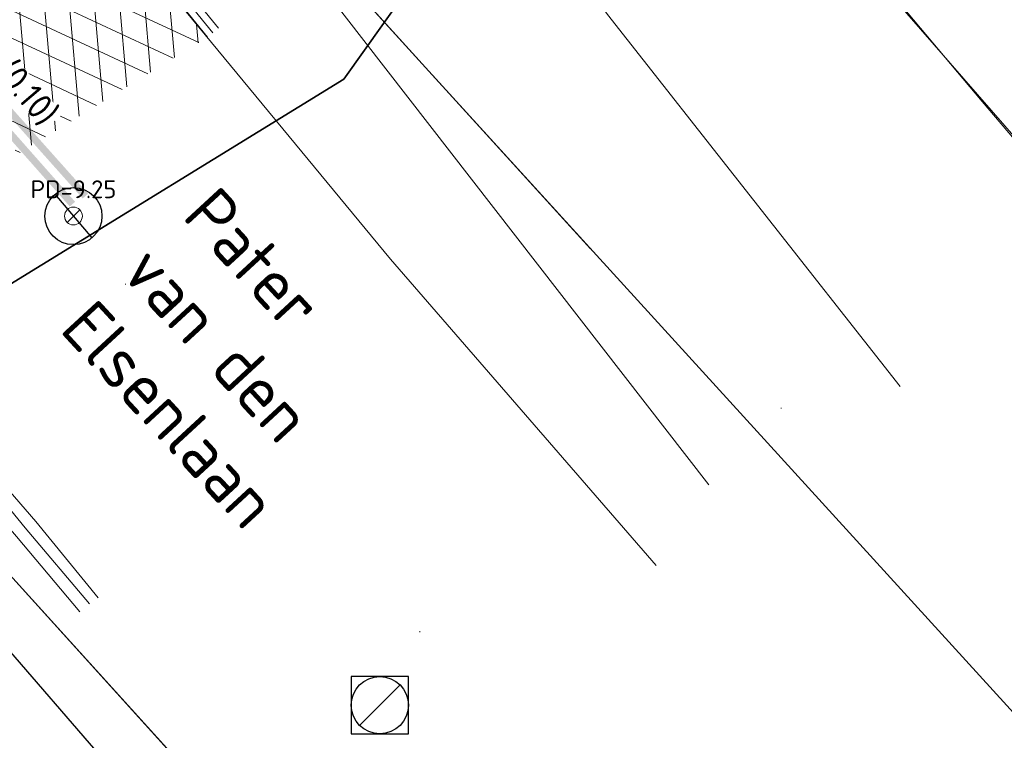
# Model space of a CAD drawing. Header units: metres. Extents: x 163628 to 168255, y 402691 to 405367.
# Tile 23 of 256: x 164505 to 164519, y 403404 to 403414. Entities that reach past the tile are written whole.
import ezdxf

# ---------------------------------------------------------------- set-up
doc = ezdxf.new("R2010")
doc.units = ezdxf.units.M
doc.layers.add('X-CA190022.004-UO-ARC_Arcering$0$N-WE-VH-VERHARDING_ASFALT_ZWART-OPBOUW 2', color=7, linetype='Continuous', lineweight=0, transparency=0.5)
for name, color, linetype, lineweight in [('X-CA190022.004-UO-BBM_bebording bebakening markering_v0.1$0$N-WE-VH-MARKERINGSTEKST-T18', 7, 'Continuous', 18), ('X-CA190022.004-UO-BGT_Ondergrond nieuwbouw Pater vd Elsenlaan_v1.0$0$A--L23--_Vloeren', 4, 'Continuous', 25), ('X-CA190022.004-UO-DTM inmeting_v0.1$0$B-WE-OG-HOOGTEPUNT-S', 246, 'Continuous', 0), ('X-CA190022.004-UO-DTM inmeting_v0.1$0$B-WE-RI-PUTDEKSELHOOGTE-T25', 246, 'Continuous', 0), ('X-CA190022.004-UO-DTM inmeting_v0.1$0$B-WE-VH-KANTOPSLUITING_ACHTERKANTBAND-G', 246, 'Continuous', 0), ('X-CA190022.004-UO-DTM inmeting_v0.1$0$B-WE-VH-KANTOPSLUITING_VOORKANTBAND-G', 246, 'Continuous', 0), ('X-CA190022.004-UO-DTM inmeting_v0.1$0$B-WE-VH-VERHARDING_ASFALT-G', 246, 'Continuous', 0), ('X-CA190022.004-UO-DTM inmeting_v0.1$0$B-WE-VH-VERHARDING_KLINKERS-G', 246, 'Continuous', 0), ('X-CA190022.004-UO-DWM_Snelfietsroute$0$N-WE-VH-KANTVERHARDING_STREKLAAG-G', 7, 'Continuous', 20), ('X-CA190022.004-UO-DWM_Snelfietsroute$0$N-WE-VW-MARKERING_LANGS_STREEP_DOORGETROKKEN_010-G', 7, 'Continuous', 20), ('X-CA190022.004-UO-GZM_Werkgrens_v0.1$0$N-WE-KG-GRENS_SYSTEEMGRENS-G', 7, 'X-CA190022.004-UO-GZM_Werkgrens_v0.1$0$KG-OG', 35), ('X-CA190022.004-UO-KAD_Percelen$0$B-WE-KG-GRENS_PERCEEL-GV', 150, 'Continuous', 9), ('X-CA190022.004-UO-TXT_Tekst 1op200_v0.1$0$X-XX-AL-T35', 7, 'Continuous', 35), ('X-CA190022.004-UO-WHM_Riolering gemeente_NLCS_v0.1$0$B-WE-RI-PUT-S', 252, 'Continuous', 15), ('X-XX-AL-REFERENTIE-G', 7, 'Continuous', 18)]:
    doc.layers.add(name, color=color, linetype=linetype, lineweight=lineweight)
doc.layers.add('X-CA190022.004-UO-DTM inmeting_v0.1$0$X-XX-AL-MEETPUNT-S', color=246, linetype='Continuous', lineweight=0, plot=False)
doc.layers.add('X-CA190022.004-UO-WHM_Putten en kolken combi_v0.1$0$PUTRANDEN INMETING', color=252, linetype='Continuous')
doc.styles.add('X-CA190022.004-UO-BBM_bebording bebakening markering_v0.1$0$NLCS-ISO-M500-T18', font='NLCS-ISO.ttf', dxfattribs={"height": 0.9})
doc.styles.add('X-CA190022.004-UO-DTM inmeting_v0.1$0$NLCS-ISO', font='isocpeur.ttf', dxfattribs={"height": 2.5})
doc.styles.add('X-CA190022.004-UO-TXT_Tekst 1op200_v0.1$0$NLCS-ISO-M200-T35', font='NLCS-ISO.ttf', dxfattribs={"height": 0.7})
doc.linetypes.add('X-CA190022.004-UO-GZM_Werkgrens_v0.1$0$KG-OG', pattern='A,5.5,-1.5,[2,NLCS.SHX,S=0.5,R=0,X=0,Y=0],-1.5', length=8.5)

# ---------------------------------------------------------------- blocks, each defined once
blk = doc.blocks.new('X-CA190022.004-UO-BGT_Ondergrond nieuwbouw Pater vd Elsenlaan_v1.0')
at = {"layer": 'X-CA190022.004-UO-BGT_Ondergrond nieuwbouw Pater vd Elsenlaan_v1.0$0$A--L23--_Vloeren', "color": 252}
for p, q in [((164510.415, 403413.113), (164505.855, 403418.137)), ((164512.727, 403410.577), (164510.415, 403413.113)), ((164497.75, 403412.812), (164510.841, 403397.753)), ((164504.551, 403406.066), (164513.799, 403395.858))]:
    blk.add_line(p, q, dxfattribs=at)
blk = doc.blocks.new('X-CA190022.004-UO-WHM_Riolering gemeente_NLCS_v0.1$0$B-SRI-PUT_BETON-SO')
blk.add_line((-1.414, -1.414), (1.414, 1.414))
at = {"lineweight": -3, "flags": 128}
blk.add_lwpolyline([(2, -2), (2, 2), (-2, 2), (-2, -2)], close=True, dxfattribs=at)
at = {"lineweight": -3}
blk.add_circle((0, 0), 2, dxfattribs=at)
blk = doc.blocks.new('X-CA190022.004-UO-DTM inmeting_v0.1$0$SOG-HOOGTEPUNT-SO')
for p, q in [((-0.5, 0), (0.5, 0)), ((0, 0.5), (0, -0.5))]:
    blk.add_line(p, q)
blk = doc.blocks.new('X-CA190022.004-UO-DTM inmeting_v0.1$0$putdeksel 1.03')
at = {"layer": 'X-CA190022.004-UO-DTM inmeting_v0.1$0$B-WE-RI-PUTDEKSELHOOGTE-T25', "flags": 128}
blk.add_lwpolyline([(-0.177, -0.177), (0.177, 0.177)], dxfattribs=at)
at = {"layer": 'X-CA190022.004-UO-DTM inmeting_v0.1$0$B-WE-RI-PUTDEKSELHOOGTE-T25'}
blk.add_circle((0, 0), 0.25, dxfattribs=at)
blk = doc.blocks.new('X-CA190022.004-UO-DTM inmeting_v0.1$0$Putdeksel 1.04')
at = {"layer": 'X-CA190022.004-UO-DTM inmeting_v0.1$0$B-WE-RI-PUTDEKSELHOOGTE-T25'}
blk.add_blockref('X-CA190022.004-UO-DTM inmeting_v0.1$0$putdeksel 1.03', (0, 0), dxfattribs=at)
blk = doc.blocks.new('X-CA190022.004-UO-DTM inmeting_v0.1$0$punt')
at = {"color": 0, "lineweight": -2}
blk.add_line((0, 0), (0, 0), dxfattribs=at)
blk = doc.blocks.new('X-CA190022.004-UO-WHM_Putten en kolken combi_v0.1$0$putdeksel 1.03')
blk.add_circle((0, 0), 0.25)
blk = doc.blocks.new('X-CA190022.004-UO-WHM_Putten en kolken combi_v0.1$0$Putdeksel 1.04')
at = {"flags": 128}
blk.add_lwpolyline([(-0.1613, 0.191), (0.1613, -0.191)], dxfattribs=at)
blk.add_blockref('X-CA190022.004-UO-WHM_Putten en kolken combi_v0.1$0$putdeksel 1.03', (0, 0))

msp = doc.modelspace()

# ---------------------------------------------------------------- hatches: boundary and pattern name
at = {"layer": 'X-CA190022.004-UO-ARC_Arcering$0$N-WE-VH-VERHARDING_ASFALT_ZWART-OPBOUW 2'}
h = msp.add_hatch(dxfattribs=at)
h.set_pattern_fill('AVH-ASFALT-SO', color=256, scale=0.35, angle=35, pattern_type=2)
h.set_pattern_definition([(95, (-2.8491, 3.12193), (-0.34866814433, -0.03050450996), []), (155, (-2.8491, 3.12193), (-0.1479163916, -0.31720772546), [])])
edge = h.paths.add_edge_path()
edge.add_line((164489.838, 403431.967), (164490.568, 403431.333))
edge.add_arc((164483.229, 403421.757), 12.065, 27.3013, 52.5316, ccw=False)
edge.add_arc((164513.323, 403435.758), 21.143, 203.6078, 211.6506)
edge.add_arc((164494.679, 403424.302), 0.74, -53.3967, 29.237, ccw=False)
edge.add_line((164495.12, 403423.708), (164504.712, 403411.908))
edge.add_line((164504.712, 403411.908), (164507.363, 403413.535))
edge.add_line((164507.363, 403413.535), (164501.755, 403420.198))
edge.add_arc((164508.225, 403425.237), 8.2, 213.6801, 217.9109, ccw=False)
edge.add_arc((164581.515, 403473.69), 96.059, 209.67743, 213.48705, ccw=False)
edge.add_arc((164537.376, 403448.262), 45.12, 206.1895, 209.3751, ccw=False)
edge.add_arc((164483.194, 403421.726), 15.211, 25.8079, 47.2978)
edge.add_arc((164493.984, 403433.42), 0.7, 160.1159, 227.333, ccw=False)
edge.add_line((164493.326, 403433.658), (164489.849, 403431.984))
edge.add_line((164489.849, 403431.984), (164489.838, 403431.967))

# ---------------------------------------------------------------- linework, layer by layer
at = {"layer": 'X-CA190022.004-UO-DTM inmeting_v0.1$0$B-WE-VH-KANTOPSLUITING_ACHTERKANTBAND-G'}
msp.add_polyline3d([(164505.578, 403405.499, 9.016), (164504.692, 403406.551, 9.047), (164504.047, 403407.292, 9.168), (164500.844, 403411.171, 9.384), (164499.563, 403412.631, 9.425), (164497.284, 403414.931, 9.531), (164491.499, 403420.44, 9.741), (164486.07, 403425.668, 9.793), (164484.278, 403427.386, 9.821), (164478.244, 403433.176, 9.912), (164475.32, 403436.021, 9.911), (164474.313, 403437.076, 9.89), (164473.93, 403437.318, 9.891), (164473.357, 403437.289, 9.882), (164471.769, 403436.546, 9.852), (164470.91, 403436.146, 9.705)], dxfattribs=at)
at = {"layer": 'X-CA190022.004-UO-DTM inmeting_v0.1$0$B-WE-VH-KANTOPSLUITING_VOORKANTBAND-G'}
msp.add_polyline3d([(164505.714, 403405.607, 8.991), (164504.811, 403406.672, 9.018), (164504.192, 403407.429, 9.066), (164501.018, 403411.29, 9.266), (164499.695, 403412.783, 9.319), (164497.443, 403415.067, 9.417), (164491.633, 403420.591, 9.625), (164486.205, 403425.8, 9.704), (164484.433, 403427.513, 9.699), (164478.37, 403433.316, 9.798), (164475.461, 403436.17, 9.794), (164474.433, 403437.22, 9.791), (164473.909, 403437.516, 9.787), (164473.286, 403437.46, 9.799), (164471.688, 403436.748, 9.779), (164470.812, 403436.312, 9.717)], dxfattribs=at)
at = {"layer": 'X-CA190022.004-UO-DTM inmeting_v0.1$0$B-WE-VH-VERHARDING_ASFALT-G'}
for points in [[(164471.58, 403458.851, 9.688), (164476.53, 403452.861, 9.873), (164482.271, 403446.036, 9.94), (164482.228, 403445.554, 9.92), (164481.773, 403444.999, 9.875), (164480.893, 403444.627, 9.832), (164482.029, 403443.221, 9.825), (164483.213, 403441.867, 9.819), (164484.177, 403442.191, 9.861), (164484.877, 403442.29, 9.89), (164485.579, 403442.092, 9.89), (164490.198, 403436.55, 9.825), (164494.905, 403430.92, 9.769), (164499.063, 403426.074, 9.696), (164502.6, 403422.164, 9.54), (164505.953, 403418.126, 9.357), (164514.383, 403407.272, 9.002)], [(164513.645, 403406.145, 8.943), (164509.927, 403410.429, 9.091), (164506.621, 403414.433, 9.241), (164504.207, 403417.294, 9.356), (164500.08, 403422.131, 9.559), (164497.242, 403425.446, 9.667), (164492.656, 403430.837, 9.695), (164489.144, 403434.944, 9.743), (164483.945, 403441.028, 9.805), (164483.213, 403441.867, 9.819)], [(164505.833, 403405.691, 9.028), (164504.96, 403406.762, 9.059), (164504.3, 403407.519, 9.099), (164501.123, 403411.337, 9.288), (164499.801, 403412.889, 9.337), (164497.542, 403415.168, 9.431), (164491.738, 403420.689, 9.651), (164486.304, 403425.92, 9.705), (164484.507, 403427.634, 9.726), (164478.468, 403433.428, 9.811), (164475.551, 403436.25, 9.816), (164474.549, 403437.314, 9.796), (164473.946, 403437.639, 9.8), (164473.594, 403437.616, 9.802)], [(164517.06, 403408.649, 9.112), (164512.961, 403413.853, 9.219), (164510.374, 403417.442, 9.316), (164508.805, 403419.67, 9.38), (164508.566, 403420.964, 9.429), (164508.969, 403422.573, 9.434), (164510.428, 403423.964, 9.42)]]:
    msp.add_polyline3d(points, dxfattribs=at)
at = {"layer": 'X-CA190022.004-UO-DTM inmeting_v0.1$0$B-WE-VH-VERHARDING_KLINKERS-G'}
msp.add_polyline3d([(164520.283, 403410.2, 9), (164518.21, 403412.637, 9.042), (164516.457, 403414.72, 9.059)], dxfattribs=at)
at = {"layer": 'X-CA190022.004-UO-DWM_Snelfietsroute$0$N-WE-VH-KANTVERHARDING_STREKLAAG-G', "ltscale": 0.2, "flags": 128}
for points in [[(164507.363, 403413.535), (164502.852, 403419.078)], [(164507.44, 403413.598), (164504.919, 403416.696)], [(164507.518, 403413.661), (164505.625, 403415.987)]]:
    msp.add_lwpolyline(points, dxfattribs=at)
at = {"layer": 'X-CA190022.004-UO-DWM_Snelfietsroute$0$N-WE-VW-MARKERING_LANGS_STREEP_DOORGETROKKEN_010-G', "const_width": 0.1}
for points in [[(164498.2, 403419.427), (164505.473, 403411.201)], [(164498.322, 403419.532), (164505.654, 403411.313)]]:
    msp.add_lwpolyline(points, dxfattribs=at)
at = {"layer": 'X-CA190022.004-UO-GZM_Werkgrens_v0.1$0$N-WE-KG-GRENS_SYSTEEMGRENS-G', "ltscale": 0.2, "flags": 128}
msp.add_lwpolyline([(164202.447, 403276.261, -0.007014), (164204.684, 403278.194), (164207.732, 403280.631), (164216.351, 403287.471), (164219.004, 403289.434), (164219.375, 403289.729), (164237.184, 403303.185), (164244.587, 403308.605), (164248.73, 403311.638), (164253.977, 403315.367), (164261.175, 403320.48), (164269.682, 403326.324), (164277.478, 403331.538), (164300.139, 403346.153), (164322.964, 403359.926), (164334.073, 403366.292), (164351.665, 403375.797), (164373.742, 403387.55), (164399.95, 403400.464), (164429.28, 403414.743), (164430.124, 403415.141), (164430.948, 403415.506), (164431.777, 403415.846), (164432.615, 403416.161), (164433.462, 403416.453), (164434.316, 403416.72), (164435.176, 403416.962), (164436.043, 403417.179), (164436.306, 403417.259, -0.099821), (164451.982, 403417.179, 0.131087), (164471.53, 403420.948), (164482.533, 403426.243), (164490.693, 403418.8), (164492.586, 403419.707), (164495.404, 403416.53, -0.0101), (164498.074, 403413.536), (164499.385, 403412.005), (164502.276, 403408.653), (164509.274, 403412.948), (164511.768, 403416.461), (164509.186, 403420.201, -0.175036), (164509.321, 403422.135, -0.180129), (164510.517, 403423.431), (164518.825, 403427.315), (164545.03, 403439.927), (164571.695, 403452.754), (164577.955, 403456.064), (164591.472, 403464.142), (164595.446, 403466.159), (164599.431, 403468.182), (164600.854, 403468.863), (164605.94, 403471.242), (164622.016, 403477.758), (164627.273, 403479.889), (164631.947, 403481.905), (164633.267, 403482.539, 0.084778), (164642.609, 403485.38), (164759.332, 403541.386), (164770.974, 403544.815), (164773.272, 403545.397), (164787.887, 403542.29), (164789.899, 403542.38), (164793.252, 403543.048), (164800.24, 403546.814), (164803.671, 403549.366), (164804.774, 403550.36), (164806.983, 403547.387), (164807.907, 403546.199), (164811.87, 403549.281), (164810.953, 403550.46), (164809.512, 403552.406), (164808.343, 403553.575), (164810.024, 403555.089), (164807.827, 403558.012), (164809.834, 403559.516, 0.087199), (164816.707, 403566.833, -0.136189), (164825.151, 403574.239), (164897.952, 403609.34), (164931.093, 403625.32), (165054.784, 403684.96), (165123.155, 403717.926), (165148.566, 403730.033), (165175.654, 403740.478), (165188.146, 403744.824), (165187.632, 403748.092), (165185.258, 403754.932), (165180.038, 403753.689, 0.027846), (165177.051, 403752.466), (165119.698, 403725.141), (165051.309, 403692.167), (164927.618, 403632.527), (164894.477, 403616.547), (164821.676, 403581.445, 0.136189), (164810.016, 403571.218, -0.087199), (164805.039, 403565.919), (164803.02, 403564.408), (164799.415, 403569.204), (164798.615, 403568.604), (164797.815, 403568.006), (164797.216, 403568.806), (164793.371, 403565.926), (164793.97, 403565.126), (164792.376, 403563.932), (164795.885, 403559.064, -0.201548), (164780.097, 403554.057, 0.075656), (164771.169, 403553.982, -0.009755), (164764.075, 403552.536), (164754.286, 403547.799), (164747.474, 403544.606), (164708.34, 403525.583), (164686.218, 403515.365), (164675.148, 403509.865), (164663.524, 403504.258), (164644.327, 403495.071), (164639.493, 403492.723), (164638.201, 403492.127, -0.201818), (164621.846, 403491.8, 0.209498), (164598.58, 403490.973), (164556.157, 403470.566), (164536.299, 403461.008), (164516.318, 403451.408), (164508.232, 403447.512), (164500.187, 403443.642), (164497.203, 403443.008), (164495.09, 403442.274, 0.130794), (164492.913, 403444.811), (164488.435, 403447.885), (164494.899, 403449.835), (164490.315, 403452.233), (164484.484, 403450.597, -0.076427), (164479.748, 403454.723), (164478.799, 403455.857), (164474.918, 403452.962), (164457.343, 403473.566), (164451.257, 403468.374), (164465.519, 403451.653, -0.484297), (164464.817, 403448.113), (164461.416, 403446.394), (164463.893, 403441.77), (164464.916, 403439.614), (164433.017, 403424.683, 0.05166), (164425.3, 403421.703), (164396.431, 403407.648), (164370.094, 403394.67), (164347.884, 403382.848), (164330.182, 403373.283), (164318.908, 403366.822), (164295.903, 403352.941), (164273.086, 403338.225), (164265.193, 403332.947), (164256.594, 403327.039), (164249.344, 403321.888), (164244.05, 403318.127), (164239.86, 403315.06), (164232.409, 403309.604), (164214.476, 403296.054), (164201.289, 403285.589, 0.012131), (164197.414, 403282.357)], format="xyb", close=True, dxfattribs=at)
at = {"layer": 'X-CA190022.004-UO-KAD_Percelen$0$B-WE-KG-GRENS_PERCEEL-GV', "flags": 128}
for points in [[(164644.446, 403453.391), (164619.909, 403474.821), (164510.499, 403421.842), (164517.155, 403413.867), (164524.046, 403405.974), (164531.085, 403398.305)], [(164531.085, 403398.305), (164524.046, 403405.974), (164517.155, 403413.867), (164510.499, 403421.842), (164504.937, 403419.149), (164510.415, 403413.113), (164526.116, 403395.89), (164531.044, 403398.285)]]:
    msp.add_lwpolyline(points, close=True, dxfattribs=at)
for points in [[(164559.715, 403363.08), (164551.044, 403370.772), (164541.039, 403380.582), (164528.767, 403392.981), (164528.582, 403393.184), (164526.116, 403395.89), (164510.415, 403413.113), (164504.937, 403419.149), (164503.089, 403421.185), (164495.298, 403416.903), (164504.551, 403406.066), (164517.544, 403391.725), (164522.841, 403385.879), (164534.917, 403373.194), (164544.858, 403363.307)], [(164544.858, 403363.307), (164534.917, 403373.194), (164522.841, 403385.879), (164517.544, 403391.725), (164504.551, 403406.066), (164495.298, 403416.903), (164489.76, 403414.442), (164486.08, 403417.995), (164468.748, 403410.406), (164455.428, 403404.573), (164455.852, 403398.81), (164456.621, 403388.359), (164467.899, 403234.987)]]:
    msp.add_lwpolyline(points, dxfattribs=at)

# ---------------------------------------------------------------- block references
at = {"layer": 'X-CA190022.004-UO-DTM inmeting_v0.1$0$B-WE-OG-HOOGTEPUNT-S', "linetype": 'ByBlock', "lineweight": -2, "xscale": 0.01, "yscale": 0.01, "zscale": 0.01}
for p in [(164506.214, 403410.082, 9.217), (164515.396, 403408.348, 9.065), (164510.337, 403405.22, 9.05)]:
    msp.add_blockref('X-CA190022.004-UO-DTM inmeting_v0.1$0$SOG-HOOGTEPUNT-SO', p, dxfattribs=at)
at = {"layer": 'X-CA190022.004-UO-DTM inmeting_v0.1$0$B-WE-RI-PUTDEKSELHOOGTE-T25', "linetype": 'ByBlock', "lineweight": -2, "xscale": 0.5000000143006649, "yscale": 0.5000000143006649, "zscale": 0.5000000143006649}
msp.add_blockref('X-CA190022.004-UO-DTM inmeting_v0.1$0$Putdeksel 1.04', (164505.487, 403411.034, 9.252), dxfattribs=at)
at = {"layer": 'X-CA190022.004-UO-DTM inmeting_v0.1$0$X-XX-AL-MEETPUNT-S', "linetype": 'ByBlock', "lineweight": -2}
for p in [(164518.21, 403412.637, 9.042), (164509.927, 403410.429, 9.091), (164517.06, 403408.649, 9.112), (164514.383, 403407.272, 9.002), (164504.811, 403406.672, 9.018), (164504.96, 403406.762, 9.059), (164513.645, 403406.145, 8.943), (164505.833, 403405.691, 9.028), (164505.714, 403405.607, 8.991), (164505.578, 403405.499, 9.016)]:
    msp.add_blockref('X-CA190022.004-UO-DTM inmeting_v0.1$0$punt', p, dxfattribs=at)
at = {"layer": 'X-CA190022.004-UO-WHM_Putten en kolken combi_v0.1$0$PUTRANDEN INMETING', "linetype": 'ByBlock', "lineweight": -2, "xscale": 1.6, "yscale": 1.6, "zscale": 1.6}
msp.add_blockref('X-CA190022.004-UO-WHM_Putten en kolken combi_v0.1$0$Putdeksel 1.04', (164505.487, 403411.034, 9.252), dxfattribs=at)
at = {"layer": 'X-CA190022.004-UO-WHM_Riolering gemeente_NLCS_v0.1$0$B-WE-RI-PUT-S', "xscale": 0.2, "yscale": 0.2, "zscale": 0.2}
msp.add_blockref('X-CA190022.004-UO-WHM_Riolering gemeente_NLCS_v0.1$0$B-SRI-PUT_BETON-SO', (164509.776, 403404.192), dxfattribs=at)
at = {"layer": 'X-XX-AL-REFERENTIE-G'}
msp.add_blockref('X-CA190022.004-UO-BGT_Ondergrond nieuwbouw Pater vd Elsenlaan_v1.0', (0, 0), dxfattribs=at)

# ---------------------------------------------------------------- texts
at = {"layer": 'X-CA190022.004-UO-DTM inmeting_v0.1$0$B-WE-RI-PUTDEKSELHOOGTE-T25', "linetype": 'ByBlock', "insert": (164505.487, 403411.284, 9.252), "char_height": 0.25, "attachment_point": 8, "style": 'X-CA190022.004-UO-DTM inmeting_v0.1$0$NLCS-ISO'}
msp.add_mtext('PD=9.25', dxfattribs=at)
at = {"layer": 'X-CA190022.004-UO-TXT_Tekst 1op200_v0.1$0$X-XX-AL-T35', "insert": (164507.505, 403411.492), "char_height": 0.7, "attachment_point": 1, "rotation": 312.6911, "style": 'X-CA190022.004-UO-TXT_Tekst 1op200_v0.1$0$NLCS-ISO-M200-T35'}
msp.add_mtext_dynamic_manual_height_columns('Pater \\Pvan den \\PElsenlaan', width=26.53084, gutter_width=8.75, heights=[0], dxfattribs=at)

# ---------------------------------------------------------------- next in the draw order: texts
at = {"layer": 'X-CA190022.004-UO-BBM_bebording bebakening markering_v0.1$0$N-WE-VH-MARKERINGSTEKST-T18', "insert": (164504.662, 403413.261, 10.123), "char_height": 0.36, "attachment_point": 1, "rotation": 310.4631, "style": 'X-CA190022.004-UO-BBM_bebording bebakening markering_v0.1$0$NLCS-ISO-M500-T18', "bg_fill": 3, "box_fill_scale": 1, "bg_fill_color": 256, "bg_fill_transparency": 0}
msp.add_mtext_dynamic_manual_height_columns('(0.10)', width=1.04438, gutter_width=2.5, heights=[0], dxfattribs=at)

doc.saveas('drawing.dxf')
